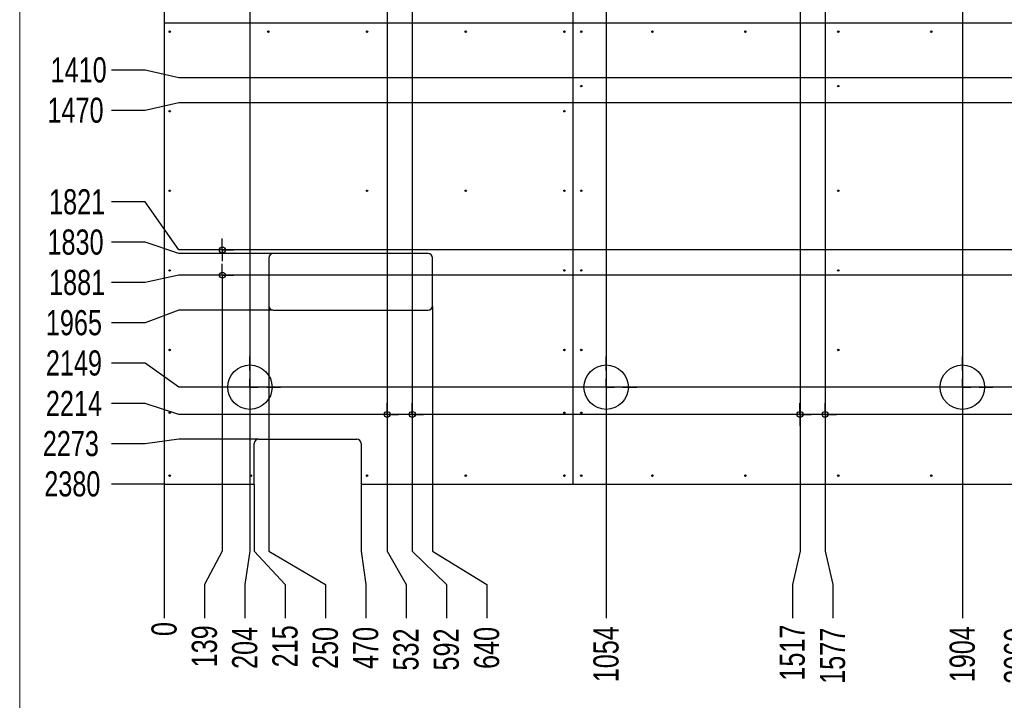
# Model space of a CAD drawing. Header units: millimetres. Extents: x 5 to 589, y 5 to 415.
# Tile 9 of 12: x 403 to 520, y 187 to 268. Entities that reach past the tile are written whole.
import ezdxf

# ---------------------------------------------------------------- set-up
doc = ezdxf.new("R2010")
doc.units = ezdxf.units.MM
doc.header["$PDSIZE"] = -1
doc.linetypes.add('CENTERX2', pattern=[20.32, 12.7, -2.54, 2.54, -2.54])
for name, color, linetype in [('COTES', 1, 'Continuous'), ('GRAVURES', 9, 'Continuous'), ('TRAIT-MIXTES', 3, 'CENTERX2')]:
    doc.layers.add(name, color=color, linetype=linetype)
doc.layers.add('TRAIT-FORT', color=4, linetype='Continuous', lineweight=25)
doc.styles.add('SLDTEXTSTYLE0', font='TXT', dxfattribs={"width": 0.75})
doc.dimstyles.new('SLDDIMSTYLE0', dxfattribs={"dimtxt": 3, "dimasz": 0.333333, "dimexe": 0, "dimexo": 0.0625, "dimgap": 0.75, "dimtad": 0, "dimtih": 1, "dimtoh": 1, "dimdec": 0, "dimlfac": 20, "dimrnd": 1e-09, "dimdsep": 46, "dimtxsty": 'SLDTEXTSTYLE0', "dimblk1": 'ORIGIN', "dimblk2": 'ORIGIN', "dimsah": 1, "dimcen": 0.09, "dimadec": 0, "dimazin": 2, "dimtfac": 1, "dimtdec": 0, "dimtofl": 0, "dimtmove": 0, "dimatfit": 3, "dimldrblk": 'ORIGIN', "dimfxl": 1, "dimfrac": 2, "dimtolj": 1, "dimtzin": 12, "dimarcsym": 0})
doc.dimstyles.new('SLDDIMSTYLE1', dxfattribs={"dimtxt": 3, "dimasz": 2, "dimexe": 0, "dimexo": 0.0625, "dimgap": 0.75, "dimtad": 0, "dimtih": 1, "dimtoh": 1, "dimdec": 0, "dimlfac": 20, "dimrnd": 1e-09, "dimzin": 12, "dimdsep": 46, "dimtxsty": 'SLDTEXTSTYLE0', "dimsah": 1, "dimcen": 0.09, "dimadec": 0, "dimazin": 3, "dimtfac": 1, "dimtdec": 0, "dimtofl": 0, "dimtmove": 0, "dimatfit": 3, "dimfxl": 1, "dimfrac": 2, "dimtolj": 1, "dimtzin": 12, "dimarcsym": 0})

# ---------------------------------------------------------------- blocks, each defined once
blk = doc.blocks.new('_D')
at = {"layer": 'COTES', "color": 0, "lineweight": -2, "transparency": 16777216}
blk.add_line((419.87, 212.32), (419.87, 196.38), dxfattribs=at)
at = {"layer": 'Defpoints', "color": 0, "transparency": 16777216}
for p in [(419.87, 212.38), (419.87, 212.38), (419.87, 196.38)]:
    blk.add_point(p, dxfattribs=at)
at = {"layer": 'COTES', "color": 0, "transparency": 16777216, "insert": (419.87, 195.07), "char_height": 3, "attachment_point": 5, "rotation": 90, "style": 'SLDTEXTSTYLE0'}
blk.add_mtext('\\A1;0', dxfattribs=at)
blk = doc.blocks.new('_Origin')
at = {"color": 0, "linetype": 'ByBlock', "lineweight": -2}
blk.add_line((0, 0), (-1, 0), dxfattribs=at)
blk.add_circle((0, 0), 0.5, dxfattribs=at)
blk = doc.blocks.new('_D_1')
at = {"layer": 'COTES', "color": 0, "lineweight": -2, "transparency": 16777216}
for p, q in [((426.8, 235.91), (426.8, 204.38)), ((426.8, 204.38), (424.68, 200.38)), ((424.68, 200.38), (424.68, 196.38))]:
    blk.add_line(p, q, dxfattribs=at)
at = {"layer": 'Defpoints', "color": 0, "transparency": 16777216}
for p in [(426.8, 235.97), (419.87, 212.38), (424.68, 196.38)]:
    blk.add_point(p, dxfattribs=at)
at = {"layer": 'COTES', "color": 0, "transparency": 16777216, "insert": (424.68, 193.01), "char_height": 3, "attachment_point": 5, "rotation": 90, "style": 'SLDTEXTSTYLE0'}
blk.add_mtext('\\A1;139', dxfattribs=at)
blk = doc.blocks.new('_D_2')
at = {"layer": 'COTES', "color": 0, "lineweight": -2, "transparency": 16777216}
for p, q in [((430.09, 317.73), (430.09, 204.38)), ((430.09, 204.38), (429.49, 200.38)), ((429.49, 200.38), (429.49, 196.38))]:
    blk.add_line(p, q, dxfattribs=at)
at = {"layer": 'Defpoints', "color": 0, "transparency": 16777216}
for p in [(430.09, 317.79), (419.87, 212.38), (429.49, 196.38)]:
    blk.add_point(p, dxfattribs=at)
at = {"layer": 'COTES', "color": 0, "transparency": 16777216, "insert": (429.49, 192.82), "char_height": 3, "attachment_point": 5, "rotation": 90, "style": 'SLDTEXTSTYLE0'}
blk.add_mtext('\\A1;204', dxfattribs=at)
blk = doc.blocks.new('_D_3')
at = {"layer": 'COTES', "color": 0, "lineweight": -2, "transparency": 16777216}
for p, q in [((430.62, 212.32), (430.62, 204.38)), ((430.62, 204.38), (434.3, 200.38)), ((434.3, 200.38), (434.3, 196.38))]:
    blk.add_line(p, q, dxfattribs=at)
at = {"layer": 'Defpoints', "color": 0, "transparency": 16777216}
for p in [(419.87, 212.38), (430.62, 212.38), (434.3, 196.38)]:
    blk.add_point(p, dxfattribs=at)
at = {"layer": 'COTES', "color": 0, "transparency": 16777216, "insert": (434.3, 193.01), "char_height": 3, "attachment_point": 5, "rotation": 90, "style": 'SLDTEXTSTYLE0'}
blk.add_mtext('\\A1;215', dxfattribs=at)
blk = doc.blocks.new('_D_4')
at = {"layer": 'COTES', "color": 0, "lineweight": -2, "transparency": 16777216}
for p, q in [((432.37, 233.57), (432.37, 204.38)), ((432.37, 204.38), (439.11, 200.38)), ((439.11, 200.38), (439.11, 196.38))]:
    blk.add_line(p, q, dxfattribs=at)
at = {"layer": 'Defpoints', "color": 0, "transparency": 16777216}
for p in [(432.37, 233.63), (419.87, 212.38), (439.11, 196.38)]:
    blk.add_point(p, dxfattribs=at)
at = {"layer": 'COTES', "color": 0, "transparency": 16777216, "insert": (439.11, 192.82), "char_height": 3, "attachment_point": 5, "rotation": 90, "style": 'SLDTEXTSTYLE0'}
blk.add_mtext('\\A1;250', dxfattribs=at)
blk = doc.blocks.new('_D_5')
at = {"layer": 'COTES', "color": 0, "lineweight": -2, "transparency": 16777216}
for p, q in [((443.35, 212.32), (443.35, 204.38)), ((443.35, 204.38), (443.92, 200.38)), ((443.92, 200.38), (443.92, 196.38))]:
    blk.add_line(p, q, dxfattribs=at)
at = {"layer": 'Defpoints', "color": 0, "transparency": 16777216}
for p in [(419.87, 212.38), (443.35, 212.38), (443.92, 196.38)]:
    blk.add_point(p, dxfattribs=at)
at = {"layer": 'COTES', "color": 0, "transparency": 16777216, "insert": (443.92, 192.82), "char_height": 3, "attachment_point": 5, "rotation": 90, "style": 'SLDTEXTSTYLE0'}
blk.add_mtext('\\A1;470', dxfattribs=at)
blk = doc.blocks.new('_D_6')
at = {"layer": 'COTES', "color": 0, "lineweight": -2, "transparency": 16777216}
for p, q in [((446.47, 323.28), (446.47, 204.38)), ((446.47, 204.38), (448.73, 200.38)), ((448.73, 200.38), (448.73, 196.38))]:
    blk.add_line(p, q, dxfattribs=at)
at = {"layer": 'Defpoints', "color": 0, "transparency": 16777216}
for p in [(446.47, 323.34), (419.87, 212.38), (448.73, 196.38)]:
    blk.add_point(p, dxfattribs=at)
at = {"layer": 'COTES', "color": 0, "transparency": 16777216, "insert": (448.73, 192.63), "char_height": 3, "attachment_point": 5, "rotation": 90, "style": 'SLDTEXTSTYLE0'}
blk.add_mtext('\\A1;532', dxfattribs=at)
blk = doc.blocks.new('_D_7')
at = {"layer": 'COTES', "color": 0, "lineweight": -2, "transparency": 16777216}
for p, q in [((449.47, 323.28), (449.47, 204.38)), ((449.47, 204.38), (453.54, 200.38)), ((453.54, 200.38), (453.54, 196.38))]:
    blk.add_line(p, q, dxfattribs=at)
at = {"layer": 'Defpoints', "color": 0, "transparency": 16777216}
for p in [(449.47, 323.34), (419.87, 212.38), (453.54, 196.38)]:
    blk.add_point(p, dxfattribs=at)
at = {"layer": 'COTES', "color": 0, "transparency": 16777216, "insert": (453.54, 192.63), "char_height": 3, "attachment_point": 5, "rotation": 90, "style": 'SLDTEXTSTYLE0'}
blk.add_mtext('\\A1;592', dxfattribs=at)
blk = doc.blocks.new('_D_8')
at = {"layer": 'COTES', "color": 0, "lineweight": -2, "transparency": 16777216}
for p, q in [((451.87, 233.57), (451.87, 204.38)), ((451.87, 204.38), (458.35, 200.38)), ((458.35, 200.38), (458.35, 196.38))]:
    blk.add_line(p, q, dxfattribs=at)
at = {"layer": 'Defpoints', "color": 0, "transparency": 16777216}
for p in [(451.87, 233.63), (419.87, 212.38), (458.35, 196.38)]:
    blk.add_point(p, dxfattribs=at)
at = {"layer": 'COTES', "color": 0, "transparency": 16777216, "insert": (458.35, 192.82), "char_height": 3, "attachment_point": 5, "rotation": 90, "style": 'SLDTEXTSTYLE0'}
blk.add_mtext('\\A1;640', dxfattribs=at)
blk = doc.blocks.new('_D_9')
at = {"layer": 'COTES', "color": 0, "lineweight": -2, "transparency": 16777216}
blk.add_line((472.59, 321.38), (472.59, 196.38), dxfattribs=at)
at = {"layer": 'Defpoints', "color": 0, "transparency": 16777216}
for p in [(472.59, 321.44), (419.87, 212.38), (472.59, 196.38)]:
    blk.add_point(p, dxfattribs=at)
at = {"layer": 'COTES', "color": 0, "transparency": 16777216, "insert": (472.59, 192.07), "char_height": 3, "attachment_point": 5, "rotation": 90, "style": 'SLDTEXTSTYLE0'}
blk.add_mtext('\\A1;1054', dxfattribs=at)
blk = doc.blocks.new('_D_10')
at = {"layer": 'COTES', "color": 0, "lineweight": -2, "transparency": 16777216}
for p, q in [((495.72, 323.28), (495.72, 204.38)), ((495.72, 204.38), (494.81, 200.38)), ((494.81, 200.38), (494.81, 196.38))]:
    blk.add_line(p, q, dxfattribs=at)
at = {"layer": 'Defpoints', "color": 0, "transparency": 16777216}
for p in [(495.72, 323.34), (419.87, 212.38), (494.81, 196.38)]:
    blk.add_point(p, dxfattribs=at)
at = {"layer": 'COTES', "color": 0, "transparency": 16777216, "insert": (494.81, 192.26), "char_height": 3, "attachment_point": 5, "rotation": 90, "style": 'SLDTEXTSTYLE0'}
blk.add_mtext('\\A1;1517', dxfattribs=at)
blk = doc.blocks.new('_D_11')
at = {"layer": 'COTES', "color": 0, "lineweight": -2, "transparency": 16777216}
for p, q in [((498.72, 323.28), (498.72, 204.38)), ((498.72, 204.38), (499.62, 200.38)), ((499.62, 200.38), (499.62, 196.38))]:
    blk.add_line(p, q, dxfattribs=at)
at = {"layer": 'Defpoints', "color": 0, "transparency": 16777216}
for p in [(498.72, 323.34), (419.87, 212.38), (499.62, 196.38)]:
    blk.add_point(p, dxfattribs=at)
at = {"layer": 'COTES', "color": 0, "transparency": 16777216, "insert": (499.62, 191.88), "char_height": 3, "attachment_point": 5, "rotation": 90, "style": 'SLDTEXTSTYLE0'}
blk.add_mtext('\\A1;1577', dxfattribs=at)
blk = doc.blocks.new('_D_12')
at = {"layer": 'COTES', "color": 0, "lineweight": -2, "transparency": 16777216}
blk.add_line((515.09, 317.73), (515.09, 196.38), dxfattribs=at)
at = {"layer": 'Defpoints', "color": 0, "transparency": 16777216}
for p in [(515.09, 317.79), (419.87, 212.38), (515.09, 196.38)]:
    blk.add_point(p, dxfattribs=at)
at = {"layer": 'COTES', "color": 0, "transparency": 16777216, "insert": (515.09, 192.07), "char_height": 3, "attachment_point": 5, "rotation": 90, "style": 'SLDTEXTSTYLE0'}
blk.add_mtext('\\A1;1904', dxfattribs=at)
blk = doc.blocks.new('_D_13')
at = {"layer": 'COTES', "color": 0, "lineweight": -2, "transparency": 16777216}
for p, q in [((522.87, 267.32), (522.87, 204.38)), ((522.87, 204.38), (521.58, 200.38)), ((521.58, 200.38), (521.58, 196.38))]:
    blk.add_line(p, q, dxfattribs=at)
at = {"layer": 'Defpoints', "color": 0, "transparency": 16777216}
for p in [(522.87, 267.38), (419.87, 212.38), (521.58, 196.38)]:
    blk.add_point(p, dxfattribs=at)
at = {"layer": 'COTES', "color": 0, "transparency": 16777216, "insert": (521.58, 191.88), "char_height": 3, "attachment_point": 5, "rotation": 90, "style": 'SLDTEXTSTYLE0'}
blk.add_mtext('\\A1;2060', dxfattribs=at)
blk = doc.blocks.new('_D_14')
at = {"layer": 'COTES', "color": 0, "lineweight": -2, "transparency": 16777216}
for p, q in [((525.09, 317.73), (525.09, 204.38)), ((525.09, 204.38), (526.39, 200.38)), ((526.39, 200.38), (526.39, 196.38))]:
    blk.add_line(p, q, dxfattribs=at)
at = {"layer": 'Defpoints', "color": 0, "transparency": 16777216}
for p in [(525.09, 317.79), (419.87, 212.38), (526.39, 196.38)]:
    blk.add_point(p, dxfattribs=at)
at = {"layer": 'COTES', "color": 0, "transparency": 16777216, "insert": (526.39, 192.07), "char_height": 3, "attachment_point": 5, "rotation": 90, "style": 'SLDTEXTSTYLE0'}
blk.add_mtext('\\A1;2104', dxfattribs=at)
blk = doc.blocks.new('_D_15')
at = {"layer": 'COTES', "color": 0, "lineweight": -2, "transparency": 16777216}
for p, q in [((548.59, 323.28), (548.59, 204.38)), ((548.59, 204.38), (545.89, 200.38)), ((545.89, 200.38), (545.89, 196.38))]:
    blk.add_line(p, q, dxfattribs=at)
at = {"layer": 'Defpoints', "color": 0, "transparency": 16777216}
for p in [(548.59, 323.34), (419.87, 212.38), (545.89, 196.38)]:
    blk.add_point(p, dxfattribs=at)
at = {"layer": 'COTES', "color": 0, "transparency": 16777216, "insert": (545.89, 191.51), "char_height": 3, "attachment_point": 5, "rotation": 90, "style": 'SLDTEXTSTYLE0'}
blk.add_mtext('\\A1;2574', dxfattribs=at)
blk = doc.blocks.new('_D_16')
at = {"layer": 'COTES', "color": 0, "lineweight": -2, "transparency": 16777216}
for p, q in [((551.59, 323.28), (551.59, 204.38)), ((551.59, 204.38), (550.7, 200.38)), ((550.7, 200.38), (550.7, 196.38))]:
    blk.add_line(p, q, dxfattribs=at)
at = {"layer": 'Defpoints', "color": 0, "transparency": 16777216}
for p in [(551.59, 323.34), (419.87, 212.38), (550.7, 196.38)]:
    blk.add_point(p, dxfattribs=at)
at = {"layer": 'COTES', "color": 0, "transparency": 16777216, "insert": (550.7, 191.51), "char_height": 3, "attachment_point": 5, "rotation": 90, "style": 'SLDTEXTSTYLE0'}
blk.add_mtext('\\A1;2634', dxfattribs=at)
blk = doc.blocks.new('_D_17')
at = {"layer": 'COTES', "color": 0, "lineweight": -2, "transparency": 16777216}
for p, q in [((552.12, 267.32), (552.12, 204.38)), ((552.12, 204.38), (555.51, 200.38)), ((555.51, 200.38), (555.51, 196.38))]:
    blk.add_line(p, q, dxfattribs=at)
at = {"layer": 'Defpoints', "color": 0, "transparency": 16777216}
for p in [(552.12, 267.38), (419.87, 212.38), (555.51, 196.38)]:
    blk.add_point(p, dxfattribs=at)
at = {"layer": 'COTES', "color": 0, "transparency": 16777216, "insert": (555.51, 191.51), "char_height": 3, "attachment_point": 5, "rotation": 90, "style": 'SLDTEXTSTYLE0'}
blk.add_mtext('\\A1;2645', dxfattribs=at)
blk = doc.blocks.new('_D_18')
at = {"layer": 'COTES', "color": 0, "lineweight": -2, "transparency": 16777216}
for p, q in [((557.62, 267.32), (557.62, 204.38)), ((557.62, 204.38), (560.32, 200.38)), ((560.32, 200.38), (560.32, 196.38))]:
    blk.add_line(p, q, dxfattribs=at)
at = {"layer": 'Defpoints', "color": 0, "transparency": 16777216}
for p in [(557.62, 267.38), (419.87, 212.38), (560.32, 196.38)]:
    blk.add_point(p, dxfattribs=at)
at = {"layer": 'COTES', "color": 0, "transparency": 16777216, "insert": (560.32, 191.51), "char_height": 3, "attachment_point": 5, "rotation": 90, "style": 'SLDTEXTSTYLE0'}
blk.add_mtext('\\A1;2755', dxfattribs=at)
blk = doc.blocks.new('_D_19')
at = {"layer": 'COTES', "color": 0, "lineweight": -2, "transparency": 16777216}
for p, q in [((570.62, 267.32), (570.62, 204.38)), ((570.62, 204.38), (566.94, 200.38)), ((566.94, 200.38), (566.94, 196.38))]:
    blk.add_line(p, q, dxfattribs=at)
at = {"layer": 'Defpoints', "color": 0, "transparency": 16777216}
for p in [(570.62, 267.38), (419.87, 212.38), (566.94, 196.38)]:
    blk.add_point(p, dxfattribs=at)
at = {"layer": 'COTES', "color": 0, "transparency": 16777216, "insert": (566.94, 192.07), "char_height": 3, "attachment_point": 5, "rotation": 90, "style": 'SLDTEXTSTYLE0'}
blk.add_mtext('\\A1;3015', dxfattribs=at)
blk = doc.blocks.new('_D_20')
at = {"layer": 'COTES', "color": 0, "lineweight": -2, "transparency": 16777216}
for p, q in [((575.09, 317.73), (575.09, 204.38)), ((575.09, 204.38), (571.75, 200.38)), ((571.75, 200.38), (571.75, 196.38))]:
    blk.add_line(p, q, dxfattribs=at)
at = {"layer": 'Defpoints', "color": 0, "transparency": 16777216}
for p in [(575.09, 317.79), (419.87, 212.38), (571.75, 196.38)]:
    blk.add_point(p, dxfattribs=at)
at = {"layer": 'COTES', "color": 0, "transparency": 16777216, "insert": (571.75, 192.07), "char_height": 3, "attachment_point": 5, "rotation": 90, "style": 'SLDTEXTSTYLE0'}
blk.add_mtext('\\A1;3104', dxfattribs=at)
blk = doc.blocks.new('_D_21')
at = {"layer": 'COTES', "color": 0, "lineweight": -2, "transparency": 16777216}
for p, q in [((578.34, 303.66), (578.34, 204.38)), ((578.34, 204.38), (576.56, 200.38)), ((576.56, 200.38), (576.56, 196.38))]:
    blk.add_line(p, q, dxfattribs=at)
at = {"layer": 'Defpoints', "color": 0, "transparency": 16777216}
for p in [(578.34, 303.72), (419.87, 212.38), (576.56, 196.38)]:
    blk.add_point(p, dxfattribs=at)
at = {"layer": 'COTES', "color": 0, "transparency": 16777216, "insert": (576.56, 191.88), "char_height": 3, "attachment_point": 5, "rotation": 90, "style": 'SLDTEXTSTYLE0'}
blk.add_mtext('\\A1;3169', dxfattribs=at)
blk = doc.blocks.new('_D_22')
at = {"layer": 'COTES', "color": 0, "lineweight": -2, "transparency": 16777216}
blk.add_line((581.37, 267.32), (581.37, 196.38), dxfattribs=at)
at = {"layer": 'Defpoints', "color": 0, "transparency": 16777216}
for p in [(581.37, 267.38), (419.87, 212.38), (581.37, 196.38)]:
    blk.add_point(p, dxfattribs=at)
at = {"layer": 'COTES', "color": 0, "transparency": 16777216, "insert": (581.37, 191.69), "char_height": 3, "attachment_point": 5, "rotation": 90, "style": 'SLDTEXTSTYLE0'}
blk.add_mtext('\\A1;3230', dxfattribs=at)
blk = doc.blocks.new('_D_32')
at = {"layer": 'COTES', "color": 0, "lineweight": -2, "transparency": 16777216}
for p, q in [((417.6, 261.79), (413.6, 261.79)), ((421.6, 260.88), (417.6, 261.79)), ((528.32, 260.88), (421.6, 260.88))]:
    blk.add_line(p, q, dxfattribs=at)
at = {"layer": 'Defpoints', "color": 0, "transparency": 16777216}
for p in [(419.87, 331.38), (413.6, 261.79), (528.38, 260.88)]:
    blk.add_point(p, dxfattribs=at)
at = {"layer": 'COTES', "color": 0, "transparency": 16777216, "insert": (409.66, 261.79), "char_height": 3, "attachment_point": 5, "style": 'SLDTEXTSTYLE0'}
blk.add_mtext('\\A1;1410', dxfattribs=at)
blk = doc.blocks.new('_D_33')
at = {"layer": 'COTES', "color": 0, "lineweight": -2, "transparency": 16777216}
for p, q in [((421.6, 257.88), (417.6, 256.98)), ((558.06, 257.88), (421.6, 257.88)), ((417.6, 256.98), (413.6, 256.98))]:
    blk.add_line(p, q, dxfattribs=at)
at = {"layer": 'Defpoints', "color": 0, "transparency": 16777216}
for p in [(419.87, 331.38), (558.12, 257.88), (413.6, 256.98)]:
    blk.add_point(p, dxfattribs=at)
at = {"layer": 'COTES', "color": 0, "transparency": 16777216, "insert": (409.29, 256.98), "char_height": 3, "attachment_point": 5, "style": 'SLDTEXTSTYLE0'}
blk.add_mtext('\\A1;1470', dxfattribs=at)
blk = doc.blocks.new('_D_34')
at = {"layer": 'COTES', "color": 0, "lineweight": -2, "transparency": 16777216}
for p, q in [((417.6, 246.05), (413.6, 246.05)), ((421.6, 240.32), (417.6, 246.05)), ((578.28, 240.32), (421.6, 240.32))]:
    blk.add_line(p, q, dxfattribs=at)
at = {"layer": 'Defpoints', "color": 0, "transparency": 16777216}
for p in [(419.87, 331.38), (413.6, 246.05), (578.34, 240.32)]:
    blk.add_point(p, dxfattribs=at)
at = {"layer": 'COTES', "color": 0, "transparency": 16777216, "insert": (409.48, 246.05), "char_height": 3, "attachment_point": 5, "style": 'SLDTEXTSTYLE0'}
blk.add_mtext('\\A1;1821', dxfattribs=at)
blk = doc.blocks.new('_D_35')
at = {"layer": 'COTES', "color": 0, "lineweight": -2, "transparency": 16777216}
for p, q in [((417.6, 241.24), (413.6, 241.24)), ((421.6, 239.88), (417.6, 241.24)), ((432.81, 239.88), (421.6, 239.88))]:
    blk.add_line(p, q, dxfattribs=at)
at = {"layer": 'Defpoints', "color": 0, "transparency": 16777216}
for p in [(419.87, 331.38), (413.6, 241.24), (432.87, 239.88)]:
    blk.add_point(p, dxfattribs=at)
at = {"layer": 'COTES', "color": 0, "transparency": 16777216, "insert": (409.29, 241.24), "char_height": 3, "attachment_point": 5, "style": 'SLDTEXTSTYLE0'}
blk.add_mtext('\\A1;1830', dxfattribs=at)
blk = doc.blocks.new('_D_36')
at = {"layer": 'COTES', "color": 0, "lineweight": -2, "transparency": 16777216}
for p, q in [((421.6, 237.32), (417.6, 236.43)), ((578.28, 237.32), (421.6, 237.32)), ((417.6, 236.43), (413.6, 236.43))]:
    blk.add_line(p, q, dxfattribs=at)
at = {"layer": 'Defpoints', "color": 0, "transparency": 16777216}
for p in [(419.87, 331.38), (578.34, 237.32), (413.6, 236.43)]:
    blk.add_point(p, dxfattribs=at)
at = {"layer": 'COTES', "color": 0, "transparency": 16777216, "insert": (409.48, 236.43), "char_height": 3, "attachment_point": 5, "style": 'SLDTEXTSTYLE0'}
blk.add_mtext('\\A1;1881', dxfattribs=at)
blk = doc.blocks.new('_D_37')
at = {"layer": 'COTES', "color": 0, "lineweight": -2, "transparency": 16777216}
for p, q in [((421.6, 233.13), (417.6, 231.62)), ((432.81, 233.13), (421.6, 233.13)), ((417.6, 231.62), (413.6, 231.62))]:
    blk.add_line(p, q, dxfattribs=at)
at = {"layer": 'Defpoints', "color": 0, "transparency": 16777216}
for p in [(419.87, 331.38), (432.87, 233.13), (413.6, 231.62)]:
    blk.add_point(p, dxfattribs=at)
at = {"layer": 'COTES', "color": 0, "transparency": 16777216, "insert": (409.1, 231.62), "char_height": 3, "attachment_point": 5, "style": 'SLDTEXTSTYLE0'}
blk.add_mtext('\\A1;1965', dxfattribs=at)
blk = doc.blocks.new('_D_38')
at = {"layer": 'COTES', "color": 0, "lineweight": -2, "transparency": 16777216}
for p, q in [((417.6, 226.81), (413.6, 226.81)), ((421.6, 223.94), (417.6, 226.81)), ((571.38, 223.94), (421.6, 223.94))]:
    blk.add_line(p, q, dxfattribs=at)
at = {"layer": 'Defpoints', "color": 0, "transparency": 16777216}
for p in [(419.87, 331.38), (413.6, 226.81), (571.44, 223.94)]:
    blk.add_point(p, dxfattribs=at)
at = {"layer": 'COTES', "color": 0, "transparency": 16777216, "insert": (409.1, 226.81), "char_height": 3, "attachment_point": 5, "style": 'SLDTEXTSTYLE0'}
blk.add_mtext('\\A1;2149', dxfattribs=at)
blk = doc.blocks.new('_D_39')
at = {"layer": 'COTES', "color": 0, "lineweight": -2, "transparency": 16777216}
for p, q in [((417.6, 222), (413.6, 222)), ((421.6, 220.69), (417.6, 222)), ((547.18, 220.69), (421.6, 220.69))]:
    blk.add_line(p, q, dxfattribs=at)
at = {"layer": 'Defpoints', "color": 0, "transparency": 16777216}
for p in [(419.87, 331.38), (413.6, 222), (547.24, 220.69)]:
    blk.add_point(p, dxfattribs=at)
at = {"layer": 'COTES', "color": 0, "transparency": 16777216, "insert": (409.1, 222), "char_height": 3, "attachment_point": 5, "style": 'SLDTEXTSTYLE0'}
blk.add_mtext('\\A1;2214', dxfattribs=at)
blk = doc.blocks.new('_D_40')
at = {"layer": 'COTES', "color": 0, "lineweight": -2, "transparency": 16777216}
for p, q in [((421.6, 217.72), (417.6, 217.19)), ((431.06, 217.72), (421.6, 217.72)), ((417.6, 217.19), (413.6, 217.19))]:
    blk.add_line(p, q, dxfattribs=at)
at = {"layer": 'Defpoints', "color": 0, "transparency": 16777216}
for p in [(419.87, 331.38), (431.12, 217.72), (413.6, 217.19)]:
    blk.add_point(p, dxfattribs=at)
at = {"layer": 'COTES', "color": 0, "transparency": 16777216, "insert": (408.73, 217.19), "char_height": 3, "attachment_point": 5, "style": 'SLDTEXTSTYLE0'}
blk.add_mtext('\\A1;2273', dxfattribs=at)
blk = doc.blocks.new('_D_41')
at = {"layer": 'COTES', "color": 0, "lineweight": -2, "transparency": 16777216}
blk.add_line((419.81, 212.38), (413.6, 212.38), dxfattribs=at)
at = {"layer": 'Defpoints', "color": 0, "transparency": 16777216}
for p in [(419.87, 331.38), (413.6, 212.38), (419.87, 212.38)]:
    blk.add_point(p, dxfattribs=at)
at = {"layer": 'COTES', "color": 0, "transparency": 16777216, "insert": (408.91, 212.38), "char_height": 3, "attachment_point": 5, "style": 'SLDTEXTSTYLE0'}
blk.add_mtext('\\A1;2380', dxfattribs=at)
blk = doc.blocks.new('SW_CENTERMARKSYMBOL_0')
at = {"layer": 'TRAIT-MIXTES', "color": 0}
for p, q in [((0, 2), (0, 3.65)), ((-2, 0), (-3.65, 0)), ((0, 0), (-1, 0)), ((0, 0), (0, 1)), ((0, 0), (0, -1)), ((0, 0), (1, 0)), ((2, 0), (3.65, 0)), ((0, -2), (0, -3.65))]:
    blk.add_line(p, q, dxfattribs=at)
blk = doc.blocks.new('SW_CENTERMARKSYMBOL_1')
at = {"layer": 'TRAIT-MIXTES', "color": 0}
for p, q in [((0, 1), (0, 1.35)), ((-1, 0), (-1.35, 0)), ((0, 0), (-1, 0)), ((0, 0), (0, 1)), ((0, 0), (0, -1)), ((0, 0), (1, 0)), ((1, 0), (1.35, 0)), ((0, -1), (0, -1.35))]:
    blk.add_line(p, q, dxfattribs=at)
blk = doc.blocks.new('SW_CENTERMARKSYMBOL_2')
at = {"layer": 'TRAIT-MIXTES', "color": 0}
for p, q in [((0, 1), (0, 1.35)), ((-1, 0), (-1.35, 0)), ((0, 0), (-1, 0)), ((0, 0), (0, 1)), ((0, 0), (0, -1)), ((0, 0), (1, 0)), ((1, 0), (1.35, 0)), ((0, -1), (0, -1.35))]:
    blk.add_line(p, q, dxfattribs=at)
blk = doc.blocks.new('SW_CENTERMARKSYMBOL_3')
at = {"layer": 'TRAIT-MIXTES', "color": 0}
for p, q in [((0, 2), (0, 3.65)), ((-2, 0), (-3.65, 0)), ((0, 0), (-1, 0)), ((0, 0), (0, 1)), ((0, 0), (0, -1)), ((0, 0), (1, 0)), ((2, 0), (3.65, 0)), ((0, -2), (0, -3.65))]:
    blk.add_line(p, q, dxfattribs=at)
blk = doc.blocks.new('SW_CENTERMARKSYMBOL_4')
at = {"layer": 'TRAIT-MIXTES', "color": 0}
for p, q in [((0, 1), (0, 1.35)), ((-1, 0), (-1.35, 0)), ((0, 0), (-1, 0)), ((0, 0), (0, 1)), ((0, 0), (0, -1)), ((0, 0), (1, 0)), ((1, 0), (1.35, 0)), ((0, -1), (0, -1.35))]:
    blk.add_line(p, q, dxfattribs=at)
blk = doc.blocks.new('SW_CENTERMARKSYMBOL_5')
at = {"layer": 'TRAIT-MIXTES', "color": 0}
for p, q in [((0, 1), (0, 1.35)), ((-1, 0), (-1.35, 0)), ((0, 0), (-1, 0)), ((0, 0), (0, 1)), ((0, 0), (0, -1)), ((0, 0), (1, 0)), ((1, 0), (1.35, 0)), ((0, -1), (0, -1.35))]:
    blk.add_line(p, q, dxfattribs=at)
blk = doc.blocks.new('SW_CENTERMARKSYMBOL_6')
at = {"layer": 'TRAIT-MIXTES', "color": 0}
for p, q in [((0, 1), (0, 1.35)), ((-1, 0), (-1.35, 0)), ((0, 0), (-1, 0)), ((0, 0), (0, 1)), ((0, 0), (0, -1)), ((0, 0), (1, 0)), ((1, 0), (1.35, 0)), ((0, -1), (0, -1.35))]:
    blk.add_line(p, q, dxfattribs=at)
blk = doc.blocks.new('SW_CENTERMARKSYMBOL_7')
at = {"layer": 'TRAIT-MIXTES', "color": 0}
for p, q in [((0, 2), (0, 3.65)), ((-2, 0), (-3.65, 0)), ((0, 0), (-1, 0)), ((0, 0), (0, 1)), ((0, 0), (0, -1)), ((0, 0), (1, 0)), ((2, 0), (3.65, 0)), ((0, -2), (0, -3.65))]:
    blk.add_line(p, q, dxfattribs=at)
blk = doc.blocks.new('SW_CENTERMARKSYMBOL_9')
at = {"layer": 'TRAIT-MIXTES', "color": 0}
for p, q in [((0, 1), (0, 1.35)), ((-1, 0), (-1.35, 0)), ((0, 0), (-1, 0)), ((0, 0), (0, 1)), ((0, 0), (0, -1)), ((0, 0), (1, 0)), ((1, 0), (1.35, 0)), ((0, -1), (0, -1.35))]:
    blk.add_line(p, q, dxfattribs=at)

msp = doc.modelspace()

# ---------------------------------------------------------------- linework, layer by layer
at = {"lineweight": 18}
msp.add_line((402.6294, 179.4436), (402.6294, 382.2069), dxfattribs=at)
at = {"layer": 'GRAVURES', "lineweight": 25}
for centre in [(430.0936, 223.945), (472.5936, 223.945), (515.0936, 223.945)]:
    msp.add_circle(centre, 2.65, dxfattribs=at)
at = {"layer": 'TRAIT-FORT', "lineweight": 25}
for p, q in [((419.8686, 331.3816), (419.8686, 267.3816)), ((468.6086, 331.3816), (468.6086, 267.3816)), ((468.6186, 331.3816), (468.6186, 267.3816)), ((468.6086, 267.3816), (419.8686, 267.3816)), ((419.8686, 267.3716), (419.8686, 212.3816)), ((468.6086, 267.3716), (419.8686, 267.3716)), ((468.6086, 267.3716), (468.6086, 212.3816)), ((522.8686, 267.3816), (468.6186, 267.3816)), ((468.6186, 267.3716), (468.6186, 212.3816)), ((522.8686, 267.3716), (468.6186, 267.3716)), ((451.3686, 239.8816), (432.8686, 239.8816)), ((432.3686, 239.3816), (432.3686, 233.6316)), ((451.8686, 233.6316), (451.8686, 239.3816)), ((432.8686, 233.1316), (451.3686, 233.1316)), ((431.1186, 217.7172), (442.8518, 217.7172)), ((430.6186, 212.3816), (430.6186, 217.2172)), ((443.3518, 217.2172), (443.3518, 212.3816)), ((419.8686, 212.3816), (430.6186, 212.3816)), ((443.3518, 212.3816), (468.6086, 212.3816)), ((468.6186, 212.3816), (528.3686, 212.3816))]:
    msp.add_line(p, q, dxfattribs=at)
for centre, radius in [((420.5186, 266.3716), 0.085), ((432.2936, 266.3716), 0.085), ((444.0686, 266.3716), 0.085), ((455.8436, 266.3716), 0.085), ((467.6186, 266.3716), 0.085), ((469.6186, 266.3716), 0.085), ((478.1186, 266.3716), 0.085), ((489.2052, 266.3716), 0.085), ((500.2919, 266.3716), 0.085), ((511.3786, 266.3716), 0.085), ((469.6186, 259.8816), 0.085), ((500.2919, 259.8816), 0.085), ((420.5186, 256.8741), 0.085), ((467.6186, 256.8741), 0.085), ((420.5186, 247.3766), 0.085), ((444.0686, 247.3766), 0.085), ((455.8436, 247.3766), 0.085), ((467.6186, 247.3766), 0.085), ((469.6186, 247.3766), 0.085), ((500.2919, 247.3766), 0.085), ((426.8018, 240.32), 0.35), ((420.5186, 237.8791), 0.085), ((426.8018, 237.32), 0.35), ((467.6186, 237.8791), 0.085), ((469.6186, 237.8791), 0.085), ((500.2919, 237.8791), 0.085), ((420.5186, 228.3816), 0.085), ((467.6186, 228.3816), 0.085), ((469.6186, 228.3816), 0.085), ((500.2919, 228.3816), 0.085), ((420.5186, 220.8816), 0.085), ((446.4686, 220.695), 0.35), ((449.4686, 220.695), 0.35), ((467.6186, 220.8816), 0.085), ((469.6186, 220.8816), 0.085), ((495.7186, 220.695), 0.35), ((498.7186, 220.695), 0.35), ((420.5186, 213.3816), 0.085), ((430.2186, 213.3816), 0.085), ((444.0686, 213.3816), 0.085), ((455.8436, 213.3816), 0.085), ((467.6186, 213.3816), 0.085), ((469.6186, 213.3816), 0.085), ((478.1186, 213.3816), 0.085), ((489.2052, 213.3816), 0.085), ((500.2919, 213.3816), 0.085), ((511.3786, 213.3816), 0.085)]:
    msp.add_circle(centre, radius, dxfattribs=at)
for centre, start, end in [((432.8686, 239.3816), 90, 180), ((451.3686, 239.3816), 0, 90), ((432.8686, 233.6316), 180, 270), ((451.3686, 233.6316), 270, 0), ((431.1186, 217.2172), 90, 180), ((442.8518, 217.2172), 0, 90)]:
    msp.add_arc(centre, 0.5, start, end, dxfattribs=at)

# ---------------------------------------------------------------- block references
at = {"layer": 'TRAIT-MIXTES'}
for name, p in [('SW_CENTERMARKSYMBOL_2', (426.8018, 240.32)), ('SW_CENTERMARKSYMBOL_1', (426.8018, 237.32)), ('SW_CENTERMARKSYMBOL_0', (430.0936, 223.945)), ('SW_CENTERMARKSYMBOL_3', (472.5936, 223.945)), ('SW_CENTERMARKSYMBOL_7', (515.0936, 223.945)), ('SW_CENTERMARKSYMBOL_4', (446.4686, 220.695)), ('SW_CENTERMARKSYMBOL_5', (449.4686, 220.695)), ('SW_CENTERMARKSYMBOL_6', (495.7186, 220.695)), ('SW_CENTERMARKSYMBOL_9', (498.7186, 220.695))]:
    msp.add_blockref(name, p, dxfattribs=at)

# ---------------------------------------------------------------- dimensions: what is measured, and where the dimension line sits
at = {"layer": 'COTES'}
for feature_location, offset, dtype, origin, dimstyle, picture, middle in [((431.1186, 217.7172), (-17.5178, -0.5255), 0, (419.8686, 331.3816), 'SLDDIMSTYLE1', '_D_40', (408.7258, 217.1917)), ((419.8686, 212.3816), (-6.2678, 0), 0, (419.8686, 331.3816), 'SLDDIMSTYLE1', '_D_41', (408.9133, 212.3816)), ((432.8686, 233.1316), (-19.2678, -1.5095), 0, (419.8686, 331.3816), 'SLDDIMSTYLE1', '_D_37', (409.1008, 231.6221)), ((571.4436, 223.945), (-157.8428, 2.867), 0, (419.8686, 331.3816), 'SLDDIMSTYLE1', '_D_38', (409.1008, 226.812)), ((547.2436, 220.695), (-133.6428, 1.3068), 0, (419.8686, 331.3816), 'SLDDIMSTYLE1', '_D_39', (409.1008, 222.0018)), ((558.1186, 257.8816), (-144.5178, -0.9051), 0, (419.8686, 331.3816), 'SLDDIMSTYLE1', '_D_33', (409.2883, 256.9765)), ((432.8686, 239.8816), (-19.2678, 1.3608), 0, (419.8686, 331.3816), 'SLDDIMSTYLE1', '_D_35', (409.2883, 241.2423)), ((578.3436, 240.32), (-164.7428, 5.7325), 0, (419.8686, 331.3816), 'SLDDIMSTYLE1', '_D_34', (409.4758, 246.0525)), ((578.3436, 237.32), (-164.7428, -0.8878), 0, (419.8686, 331.3816), 'SLDDIMSTYLE1', '_D_36', (409.4758, 236.4322)), ((528.3786, 260.8816), (-114.7778, 0.9051), 0, (419.8686, 331.3816), 'SLDDIMSTYLE1', '_D_32', (409.6633, 261.7866)), ((446.4686, 323.345), (2.2608, -126.9634), 1, (419.8686, 212.3816), 'SLDDIMSTYLE1', '_D_6', (448.7293, 192.6316)), ((449.4686, 323.345), (4.0709, -126.9634), 1, (419.8686, 212.3816), 'SLDDIMSTYLE1', '_D_7', (453.5395, 192.6316)), ((495.7186, 323.345), (-0.9051, -126.9634), 1, (419.8686, 212.3816), 'SLDDIMSTYLE1', '_D_10', (494.8135, 192.2566)), ((498.7186, 323.345), (0.9051, -126.9634), 1, (419.8686, 212.3816), 'SLDDIMSTYLE1', '_D_11', (499.6236, 191.8816)), ((548.593581, 323.344998), (-2.702687, -126.963422), 1, (419.868583, 212.381576), 'SLDDIMSTYLE1', '_D_15', (545.890894, 191.506576)), ((551.593581, 323.344998), (-0.892562, -126.963422), 1, (419.868583, 212.381576), 'SLDDIMSTYLE1', '_D_16', (550.701019, 191.506576)), ((472.59358, 321.444996), (0, -125.06342), 1, (419.868583, 212.381576), 'SLDDIMSTYLE1', '_D_9', (472.59358, 192.069076)), ((430.09358, 317.794996), (-0.604748, -121.41342), 1, (419.868583, 212.381576), 'SLDDIMSTYLE1', '_D_2', (429.488833, 192.819076)), ((515.09358, 317.794997), (0, -121.413421), 1, (419.868583, 212.381576), 'SLDDIMSTYLE1', '_D_12', (515.09358, 192.069076)), ((525.093581, 317.794998), (1.292563, -121.413422), 1, (419.868583, 212.381576), 'SLDDIMSTYLE1', '_D_14', (526.386144, 192.069076)), ((575.093581, 317.794998), (-3.345248, -121.413422), 1, (419.868583, 212.381576), 'SLDDIMSTYLE1', '_D_20', (571.748333, 192.069076)), ((578.343581, 303.719998), (-1.785123, -107.338422), 1, (419.868583, 212.381576), 'SLDDIMSTYLE1', '_D_21', (576.558458, 191.881576)), ((522.8686, 267.3816), (-1.2926, -71), 1, (419.8686, 212.3816), 'SLDDIMSTYLE1', '_D_13', (521.576, 191.8816)), ((552.1186, 267.3816), (3.3926, -71), 1, (419.8686, 212.3816), 'SLDDIMSTYLE1', '_D_17', (555.5111, 191.5066)), ((557.6186, 267.3816), (2.7027, -71), 1, (419.8686, 212.3816), 'SLDDIMSTYLE1', '_D_18', (560.3213, 191.5066)), ((570.6186, 267.3816), (-3.6804, -71), 1, (419.8686, 212.3816), 'SLDDIMSTYLE1', '_D_19', (566.9382, 192.0691)), ((581.3686, 267.3816), (0, -71), 1, (419.8686, 212.3816), 'SLDDIMSTYLE1', '_D_22', (581.3686, 191.6941)), ((426.8018, 235.97), (-2.123, -39.5884), 1, (419.8686, 212.3816), 'SLDDIMSTYLE1', '_D_1', (424.6787, 193.0066)), ((432.3686, 233.6316), (6.7405, -37.25), 1, (419.8686, 212.3816), 'SLDDIMSTYLE1', '_D_4', (439.1091, 192.8191)), ((451.8686, 233.6316), (6.481, -37.25), 1, (419.8686, 212.3816), 'SLDDIMSTYLE1', '_D_8', (458.3496, 192.8191)), ((419.8685826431, 212.3815760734), (0, -16), 1, (419.8685826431, 212.3815760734), 'SLDDIMSTYLE0', '_D', (419.8685826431, 195.0690760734)), ((430.6186, 212.3816), (3.6804, -16), 1, (419.8686, 212.3816), 'SLDDIMSTYLE1', '_D_3', (434.299, 193.0066)), ((443.3518, 212.3816), (0.5675, -16), 1, (419.8686, 212.3816), 'SLDDIMSTYLE1', '_D_5', (443.9192, 192.8191))]:
    dim = msp.add_ordinate_dim(feature_location=feature_location, offset=offset, dtype=dtype, origin=origin, dimstyle=dimstyle, dxfattribs=at)
    dim.commit()
    dim.dimension.update_dxf_attribs({"geometry": picture, "text_midpoint": middle})

doc.saveas('drawing.dxf')
